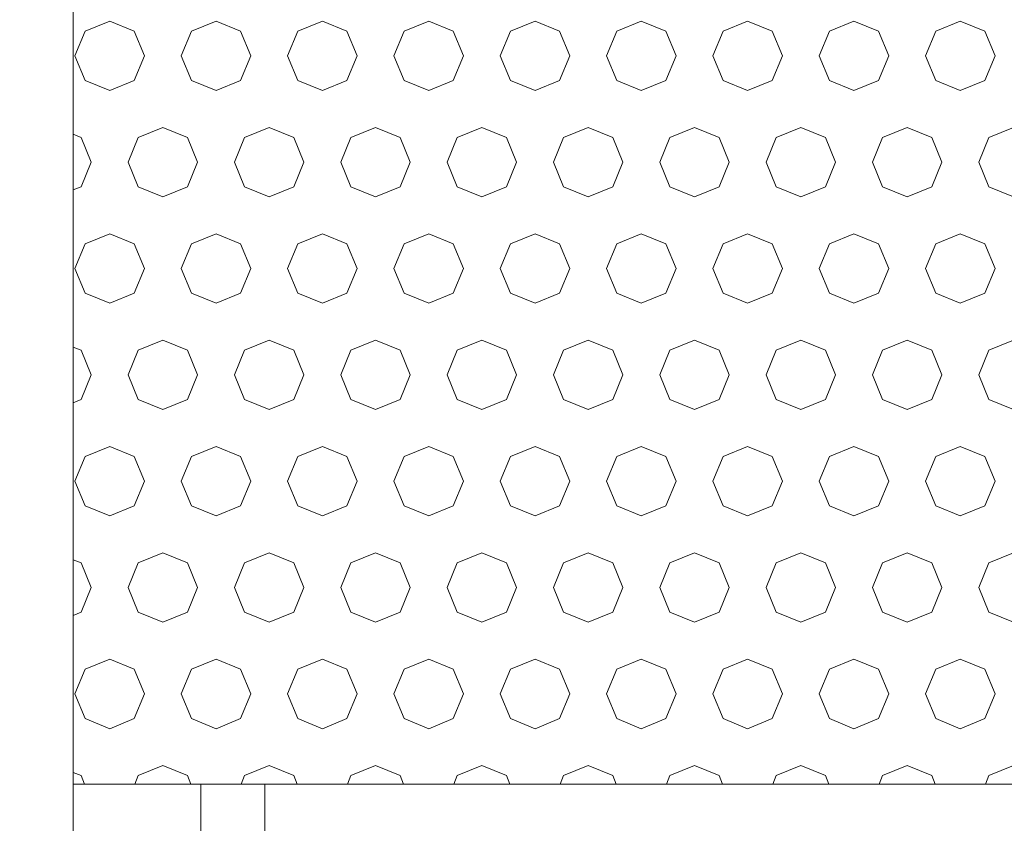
# Model space of a CAD drawing. Header units: millimetres. Extents: x 52659 to 1698020, y -10054 to 104697.
# Tile 33 of 256: x 150717 to 151180, y 13980 to 14357. Entities that reach past the tile are written whole.
import ezdxf

# ---------------------------------------------------------------- set-up
doc = ezdxf.new("R2010")
doc.units = ezdxf.units.MM
doc.header["$MEASUREMENT"] = 0
for name, color, linetype in [('02-04 BRISES SOLEIL FONCEES', 7, 'Continuous'), ('02-04 Mur.Construction', 7, 'Continuous'), ('05-02 Cotation 200ème 100ème.Cotations', 7, 'Continuous'), ('Fenêtres ARCHICAD', 7, 'Continuous')]:
    doc.layers.add(name, color=color, linetype=linetype)
doc.styles.add('STYLE_GENERE_3', font='ARIALN.TTF')
doc.dimstyles.new('STYLE_GENERE__2', dxfattribs={"dimtxt": 200, "dimasz": 95, "dimexe": 0.18, "dimexo": 100, "dimgap": 0, "dimtad": 0, "dimlfac": 0.001, "dimzin": 0, "dimdsep": 46, "dimtxsty": 'STYLE_GENERE_3', "dimblk": 'ARROWHEAD_6', "dimblk1": 'ARROWHEAD_6', "dimblk2": 'ARROWHEAD_6', "dimcen": 0.09, "dimclrd": 7, "dimclre": 7, "dimclrt": 7, "dimazin": 0, "dimtfac": 1, "dimtdec": 4, "dimtmove": 0, "dimatfit": 3, "dimfxl": 1, "dimtolj": 1, "dimtzin": 0, "dimarcsym": 0})

# ---------------------------------------------------------------- blocks, each defined once
blk = doc.blocks.new('Élément de coupe_205_1', base_point=(131932.67, 5158.07))
at = {"layer": '02-04 Mur.Construction', "color": 7, "linetype": 'Continuous', "lineweight": 9}
blk.add_line((150742.7, 13145.96), (150742.7, 14408.07), dxfattribs=at)
blk = doc.blocks.new('Élément de coupe_232_1', base_point=(131932.67, 5158.07))
at = {"layer": 'Fenêtres ARCHICAD', "color": 7, "linetype": 'Continuous', "lineweight": 5}
for p, q in [((150802.7, 13998.03), (150802.7, 13238.07)), ((150832.7, 13268.07), (150832.7, 13998.03))]:
    blk.add_line(p, q, dxfattribs=at)
blk = doc.blocks.new('*X308', base_point=(131932.67, 5158.07))
at = {"layer": '02-04 BRISES SOLEIL FONCEES', "color": 7, "linetype": 'Continuous', "lineweight": 5}
for p, q in [((150759.81, 14356.81), (150748.25, 14352.02)), ((150771.38, 14352.02), (150759.81, 14356.81)), ((150809.81, 14356.81), (150798.25, 14352.02)), ((150821.38, 14352.02), (150809.81, 14356.81)), ((150859.81, 14356.81), (150848.25, 14352.02)), ((150871.38, 14352.02), (150859.81, 14356.81)), ((150909.81, 14356.81), (150898.25, 14352.02)), ((150921.38, 14352.02), (150909.81, 14356.81)), ((150959.81, 14356.81), (150948.25, 14352.02)), ((150971.38, 14352.02), (150959.81, 14356.81)), ((151009.81, 14356.81), (150998.25, 14352.02)), ((151021.38, 14352.02), (151009.81, 14356.81)), ((151059.81, 14356.81), (151048.25, 14352.02)), ((151071.38, 14352.02), (151059.81, 14356.81)), ((151109.81, 14356.81), (151098.25, 14352.02)), ((151121.38, 14352.02), (151109.81, 14356.81)), ((151159.81, 14356.81), (151148.25, 14352.02)), ((151171.38, 14352.02), (151159.81, 14356.81)), ((150748.25, 14352.02), (150743.46, 14340.46)), ((150776.17, 14340.46), (150771.38, 14352.02)), ((150798.25, 14352.02), (150793.46, 14340.46)), ((150826.17, 14340.46), (150821.38, 14352.02)), ((150848.25, 14352.02), (150843.46, 14340.46)), ((150876.17, 14340.46), (150871.38, 14352.02)), ((150898.25, 14352.02), (150893.46, 14340.46)), ((150926.17, 14340.46), (150921.38, 14352.02)), ((150948.25, 14352.02), (150943.46, 14340.46)), ((150976.17, 14340.46), (150971.38, 14352.02)), ((150998.25, 14352.02), (150993.46, 14340.46)), ((151026.17, 14340.46), (151021.38, 14352.02)), ((151048.25, 14352.02), (151043.46, 14340.46)), ((151076.17, 14340.46), (151071.38, 14352.02)), ((151098.25, 14352.02), (151093.46, 14340.46)), ((151126.17, 14340.46), (151121.38, 14352.02)), ((151148.25, 14352.02), (151143.46, 14340.46)), ((151176.17, 14340.46), (151171.38, 14352.02)), ((150743.46, 14340.46), (150748.25, 14328.89)), ((150771.38, 14328.89), (150776.17, 14340.46)), ((150793.46, 14340.46), (150798.25, 14328.89)), ((150821.38, 14328.89), (150826.17, 14340.46)), ((150843.46, 14340.46), (150848.25, 14328.89)), ((150871.38, 14328.89), (150876.17, 14340.46)), ((150893.46, 14340.46), (150898.25, 14328.89)), ((150921.38, 14328.89), (150926.17, 14340.46)), ((150943.46, 14340.46), (150948.25, 14328.89)), ((150971.38, 14328.89), (150976.17, 14340.46)), ((150993.46, 14340.46), (150998.25, 14328.89)), ((151021.38, 14328.89), (151026.17, 14340.46)), ((151043.46, 14340.46), (151048.25, 14328.89)), ((151071.38, 14328.89), (151076.17, 14340.46)), ((151093.46, 14340.46), (151098.25, 14328.89)), ((151121.38, 14328.89), (151126.17, 14340.46)), ((151143.46, 14340.46), (151148.25, 14328.89)), ((151171.38, 14328.89), (151176.17, 14340.46)), ((150748.25, 14328.89), (150759.81, 14324.1)), ((150759.81, 14324.1), (150771.38, 14328.89)), ((150798.25, 14328.89), (150809.81, 14324.1)), ((150809.81, 14324.1), (150821.38, 14328.89)), ((150848.25, 14328.89), (150859.81, 14324.1)), ((150859.81, 14324.1), (150871.38, 14328.89)), ((150898.25, 14328.89), (150909.81, 14324.1)), ((150909.81, 14324.1), (150921.38, 14328.89)), ((150948.25, 14328.89), (150959.81, 14324.1)), ((150959.81, 14324.1), (150971.38, 14328.89)), ((150998.25, 14328.89), (151009.81, 14324.1)), ((151009.81, 14324.1), (151021.38, 14328.89)), ((151048.25, 14328.89), (151059.81, 14324.1)), ((151059.81, 14324.1), (151071.38, 14328.89)), ((151098.25, 14328.89), (151109.81, 14324.1)), ((151109.81, 14324.1), (151121.38, 14328.89)), ((151148.25, 14328.89), (151159.81, 14324.1)), ((151159.81, 14324.1), (151171.38, 14328.89)), ((150784.81, 14306.81), (150773.25, 14302.02)), ((150796.38, 14302.02), (150784.81, 14306.81)), ((150834.81, 14306.81), (150823.25, 14302.02)), ((150846.38, 14302.02), (150834.81, 14306.81)), ((150884.81, 14306.81), (150873.25, 14302.02)), ((150896.38, 14302.02), (150884.81, 14306.81)), ((150934.81, 14306.81), (150923.25, 14302.02)), ((150946.38, 14302.02), (150934.81, 14306.81)), ((150984.81, 14306.81), (150973.25, 14302.02)), ((150996.38, 14302.02), (150984.81, 14306.81)), ((151034.81, 14306.81), (151023.25, 14302.02)), ((151046.38, 14302.02), (151034.81, 14306.81)), ((151084.81, 14306.81), (151073.25, 14302.02)), ((151096.38, 14302.02), (151084.81, 14306.81)), ((151134.81, 14306.81), (151123.25, 14302.02)), ((151146.38, 14302.02), (151134.81, 14306.81)), ((151184.81, 14306.81), (151173.25, 14302.02)), ((150746.38, 14302.02), (150742.7, 14303.54)), ((150751.17, 14290.46), (150746.38, 14302.02)), ((150773.25, 14302.02), (150768.46, 14290.46)), ((150801.17, 14290.46), (150796.38, 14302.02)), ((150823.25, 14302.02), (150818.46, 14290.46)), ((150851.17, 14290.46), (150846.38, 14302.02)), ((150873.25, 14302.02), (150868.46, 14290.46)), ((150901.17, 14290.46), (150896.38, 14302.02)), ((150923.25, 14302.02), (150918.46, 14290.46)), ((150951.17, 14290.46), (150946.38, 14302.02)), ((150973.25, 14302.02), (150968.46, 14290.46)), ((151001.17, 14290.46), (150996.38, 14302.02)), ((151023.25, 14302.02), (151018.46, 14290.46)), ((151051.17, 14290.46), (151046.38, 14302.02)), ((151073.25, 14302.02), (151068.46, 14290.46)), ((151101.17, 14290.46), (151096.38, 14302.02)), ((151123.25, 14302.02), (151118.46, 14290.46)), ((151151.17, 14290.46), (151146.38, 14302.02)), ((151173.25, 14302.02), (151168.46, 14290.46)), ((150746.38, 14278.89), (150751.17, 14290.46)), ((150768.46, 14290.46), (150773.25, 14278.89)), ((150796.38, 14278.89), (150801.17, 14290.46)), ((150818.46, 14290.46), (150823.25, 14278.89)), ((150846.38, 14278.89), (150851.17, 14290.46)), ((150868.46, 14290.46), (150873.25, 14278.89)), ((150896.38, 14278.89), (150901.17, 14290.46)), ((150918.46, 14290.46), (150923.25, 14278.89)), ((150946.38, 14278.89), (150951.17, 14290.46)), ((150968.46, 14290.46), (150973.25, 14278.89)), ((150996.38, 14278.89), (151001.17, 14290.46)), ((151018.46, 14290.46), (151023.25, 14278.89)), ((151046.38, 14278.89), (151051.17, 14290.46)), ((151068.46, 14290.46), (151073.25, 14278.89)), ((151096.38, 14278.89), (151101.17, 14290.46)), ((151118.46, 14290.46), (151123.25, 14278.89)), ((151146.38, 14278.89), (151151.17, 14290.46)), ((151168.46, 14290.46), (151173.25, 14278.89)), ((150742.7, 14277.37), (150746.38, 14278.89)), ((150773.25, 14278.89), (150784.81, 14274.1)), ((150784.81, 14274.1), (150796.38, 14278.89)), ((150823.25, 14278.89), (150834.81, 14274.1)), ((150834.81, 14274.1), (150846.38, 14278.89)), ((150873.25, 14278.89), (150884.81, 14274.1)), ((150884.81, 14274.1), (150896.38, 14278.89)), ((150923.25, 14278.89), (150934.81, 14274.1)), ((150934.81, 14274.1), (150946.38, 14278.89)), ((150973.25, 14278.89), (150984.81, 14274.1)), ((150984.81, 14274.1), (150996.38, 14278.89)), ((151023.25, 14278.89), (151034.81, 14274.1)), ((151034.81, 14274.1), (151046.38, 14278.89)), ((151073.25, 14278.89), (151084.81, 14274.1)), ((151084.81, 14274.1), (151096.38, 14278.89)), ((151123.25, 14278.89), (151134.81, 14274.1)), ((151134.81, 14274.1), (151146.38, 14278.89)), ((151173.25, 14278.89), (151184.81, 14274.1)), ((150759.81, 14256.81), (150748.25, 14252.02)), ((150771.38, 14252.02), (150759.81, 14256.81)), ((150809.81, 14256.81), (150798.25, 14252.02)), ((150821.38, 14252.02), (150809.81, 14256.81)), ((150859.81, 14256.81), (150848.25, 14252.02)), ((150871.38, 14252.02), (150859.81, 14256.81)), ((150909.81, 14256.81), (150898.25, 14252.02)), ((150921.38, 14252.02), (150909.81, 14256.81)), ((150959.81, 14256.81), (150948.25, 14252.02)), ((150971.38, 14252.02), (150959.81, 14256.81)), ((151009.81, 14256.81), (150998.25, 14252.02)), ((151021.38, 14252.02), (151009.81, 14256.81)), ((151059.81, 14256.81), (151048.25, 14252.02)), ((151071.38, 14252.02), (151059.81, 14256.81)), ((151109.81, 14256.81), (151098.25, 14252.02)), ((151121.38, 14252.02), (151109.81, 14256.81)), ((151159.81, 14256.81), (151148.25, 14252.02)), ((151171.38, 14252.02), (151159.81, 14256.81)), ((150748.25, 14252.02), (150743.46, 14240.46)), ((150776.17, 14240.46), (150771.38, 14252.02)), ((150798.25, 14252.02), (150793.46, 14240.46)), ((150826.17, 14240.46), (150821.38, 14252.02)), ((150848.25, 14252.02), (150843.46, 14240.46)), ((150876.17, 14240.46), (150871.38, 14252.02)), ((150898.25, 14252.02), (150893.46, 14240.46)), ((150926.17, 14240.46), (150921.38, 14252.02)), ((150948.25, 14252.02), (150943.46, 14240.46)), ((150976.17, 14240.46), (150971.38, 14252.02)), ((150998.25, 14252.02), (150993.46, 14240.46)), ((151026.17, 14240.46), (151021.38, 14252.02)), ((151048.25, 14252.02), (151043.46, 14240.46)), ((151076.17, 14240.46), (151071.38, 14252.02)), ((151098.25, 14252.02), (151093.46, 14240.46)), ((151126.17, 14240.46), (151121.38, 14252.02)), ((151148.25, 14252.02), (151143.46, 14240.46)), ((151176.17, 14240.46), (151171.38, 14252.02)), ((150743.46, 14240.46), (150748.25, 14228.89)), ((150771.38, 14228.89), (150776.17, 14240.46)), ((150793.46, 14240.46), (150798.25, 14228.89)), ((150821.38, 14228.89), (150826.17, 14240.46)), ((150843.46, 14240.46), (150848.25, 14228.89)), ((150871.38, 14228.89), (150876.17, 14240.46)), ((150893.46, 14240.46), (150898.25, 14228.89)), ((150921.38, 14228.89), (150926.17, 14240.46)), ((150943.46, 14240.46), (150948.25, 14228.89)), ((150971.38, 14228.89), (150976.17, 14240.46)), ((150993.46, 14240.46), (150998.25, 14228.89)), ((151021.38, 14228.89), (151026.17, 14240.46)), ((151043.46, 14240.46), (151048.25, 14228.89)), ((151071.38, 14228.89), (151076.17, 14240.46)), ((151093.46, 14240.46), (151098.25, 14228.89)), ((151121.38, 14228.89), (151126.17, 14240.46)), ((151143.46, 14240.46), (151148.25, 14228.89)), ((151171.38, 14228.89), (151176.17, 14240.46)), ((150748.25, 14228.89), (150759.81, 14224.1)), ((150759.81, 14224.1), (150771.38, 14228.89)), ((150798.25, 14228.89), (150809.81, 14224.1)), ((150809.81, 14224.1), (150821.38, 14228.89)), ((150848.25, 14228.89), (150859.81, 14224.1)), ((150859.81, 14224.1), (150871.38, 14228.89)), ((150898.25, 14228.89), (150909.81, 14224.1)), ((150909.81, 14224.1), (150921.38, 14228.89)), ((150948.25, 14228.89), (150959.81, 14224.1)), ((150959.81, 14224.1), (150971.38, 14228.89)), ((150998.25, 14228.89), (151009.81, 14224.1)), ((151009.81, 14224.1), (151021.38, 14228.89)), ((151048.25, 14228.89), (151059.81, 14224.1)), ((151059.81, 14224.1), (151071.38, 14228.89)), ((151098.25, 14228.89), (151109.81, 14224.1)), ((151109.81, 14224.1), (151121.38, 14228.89)), ((151148.25, 14228.89), (151159.81, 14224.1)), ((151159.81, 14224.1), (151171.38, 14228.89)), ((150784.81, 14206.81), (150773.25, 14202.02)), ((150796.38, 14202.02), (150784.81, 14206.81)), ((150834.81, 14206.81), (150823.25, 14202.02)), ((150846.38, 14202.02), (150834.81, 14206.81)), ((150884.81, 14206.81), (150873.25, 14202.02)), ((150896.38, 14202.02), (150884.81, 14206.81)), ((150934.81, 14206.81), (150923.25, 14202.02)), ((150946.38, 14202.02), (150934.81, 14206.81)), ((150984.81, 14206.81), (150973.25, 14202.02)), ((150996.38, 14202.02), (150984.81, 14206.81)), ((151034.81, 14206.81), (151023.25, 14202.02)), ((151046.38, 14202.02), (151034.81, 14206.81)), ((151084.81, 14206.81), (151073.25, 14202.02)), ((151096.38, 14202.02), (151084.81, 14206.81)), ((151134.81, 14206.81), (151123.25, 14202.02)), ((151146.38, 14202.02), (151134.81, 14206.81)), ((151184.81, 14206.81), (151173.25, 14202.02)), ((150746.38, 14202.02), (150742.7, 14203.54)), ((150751.17, 14190.46), (150746.38, 14202.02)), ((150773.25, 14202.02), (150768.46, 14190.46)), ((150801.17, 14190.46), (150796.38, 14202.02)), ((150823.25, 14202.02), (150818.46, 14190.46)), ((150851.17, 14190.46), (150846.38, 14202.02)), ((150873.25, 14202.02), (150868.46, 14190.46)), ((150901.17, 14190.46), (150896.38, 14202.02)), ((150923.25, 14202.02), (150918.46, 14190.46)), ((150951.17, 14190.46), (150946.38, 14202.02)), ((150973.25, 14202.02), (150968.46, 14190.46)), ((151001.17, 14190.46), (150996.38, 14202.02)), ((151023.25, 14202.02), (151018.46, 14190.46)), ((151051.17, 14190.46), (151046.38, 14202.02)), ((151073.25, 14202.02), (151068.46, 14190.46)), ((151101.17, 14190.46), (151096.38, 14202.02)), ((151123.25, 14202.02), (151118.46, 14190.46)), ((151151.17, 14190.46), (151146.38, 14202.02)), ((151173.25, 14202.02), (151168.46, 14190.46)), ((150746.38, 14178.89), (150751.17, 14190.46)), ((150768.46, 14190.46), (150773.25, 14178.89)), ((150796.38, 14178.89), (150801.17, 14190.46)), ((150818.46, 14190.46), (150823.25, 14178.89)), ((150846.38, 14178.89), (150851.17, 14190.46)), ((150868.46, 14190.46), (150873.25, 14178.89)), ((150896.38, 14178.89), (150901.17, 14190.46)), ((150918.46, 14190.46), (150923.25, 14178.89)), ((150946.38, 14178.89), (150951.17, 14190.46)), ((150968.46, 14190.46), (150973.25, 14178.89)), ((150996.38, 14178.89), (151001.17, 14190.46)), ((151018.46, 14190.46), (151023.25, 14178.89)), ((151046.38, 14178.89), (151051.17, 14190.46)), ((151068.46, 14190.46), (151073.25, 14178.89)), ((151096.38, 14178.89), (151101.17, 14190.46)), ((151118.46, 14190.46), (151123.25, 14178.89)), ((151146.38, 14178.89), (151151.17, 14190.46)), ((151168.46, 14190.46), (151173.25, 14178.89)), ((150742.7, 14177.37), (150746.38, 14178.89)), ((150773.25, 14178.89), (150784.81, 14174.1)), ((150784.81, 14174.1), (150796.38, 14178.89)), ((150823.25, 14178.89), (150834.81, 14174.1)), ((150834.81, 14174.1), (150846.38, 14178.89)), ((150873.25, 14178.89), (150884.81, 14174.1)), ((150884.81, 14174.1), (150896.38, 14178.89)), ((150923.25, 14178.89), (150934.81, 14174.1)), ((150934.81, 14174.1), (150946.38, 14178.89)), ((150973.25, 14178.89), (150984.81, 14174.1)), ((150984.81, 14174.1), (150996.38, 14178.89)), ((151023.25, 14178.89), (151034.81, 14174.1)), ((151034.81, 14174.1), (151046.38, 14178.89)), ((151073.25, 14178.89), (151084.81, 14174.1)), ((151084.81, 14174.1), (151096.38, 14178.89)), ((151123.25, 14178.89), (151134.81, 14174.1)), ((151134.81, 14174.1), (151146.38, 14178.89)), ((151173.25, 14178.89), (151184.81, 14174.1)), ((150759.81, 14156.81), (150748.25, 14152.02)), ((150771.38, 14152.02), (150759.81, 14156.81)), ((150809.81, 14156.81), (150798.25, 14152.02)), ((150821.38, 14152.02), (150809.81, 14156.81)), ((150859.81, 14156.81), (150848.25, 14152.02)), ((150871.38, 14152.02), (150859.81, 14156.81)), ((150909.81, 14156.81), (150898.25, 14152.02)), ((150921.38, 14152.02), (150909.81, 14156.81)), ((150959.81, 14156.81), (150948.25, 14152.02)), ((150971.38, 14152.02), (150959.81, 14156.81)), ((151009.81, 14156.81), (150998.25, 14152.02)), ((151021.38, 14152.02), (151009.81, 14156.81)), ((151059.81, 14156.81), (151048.25, 14152.02)), ((151071.38, 14152.02), (151059.81, 14156.81)), ((151109.81, 14156.81), (151098.25, 14152.02)), ((151121.38, 14152.02), (151109.81, 14156.81)), ((151159.81, 14156.81), (151148.25, 14152.02)), ((151171.38, 14152.02), (151159.81, 14156.81)), ((150748.25, 14152.02), (150743.46, 14140.46)), ((150776.17, 14140.46), (150771.38, 14152.02)), ((150798.25, 14152.02), (150793.46, 14140.46)), ((150826.17, 14140.46), (150821.38, 14152.02)), ((150848.25, 14152.02), (150843.46, 14140.46)), ((150876.17, 14140.46), (150871.38, 14152.02)), ((150898.25, 14152.02), (150893.46, 14140.46)), ((150926.17, 14140.46), (150921.38, 14152.02)), ((150948.25, 14152.02), (150943.46, 14140.46)), ((150976.17, 14140.46), (150971.38, 14152.02)), ((150998.25, 14152.02), (150993.46, 14140.46)), ((151026.17, 14140.46), (151021.38, 14152.02)), ((151048.25, 14152.02), (151043.46, 14140.46)), ((151076.17, 14140.46), (151071.38, 14152.02)), ((151098.25, 14152.02), (151093.46, 14140.46)), ((151126.17, 14140.46), (151121.38, 14152.02)), ((151148.25, 14152.02), (151143.46, 14140.46)), ((151176.17, 14140.46), (151171.38, 14152.02)), ((150743.46, 14140.46), (150748.25, 14128.89)), ((150771.38, 14128.89), (150776.17, 14140.46)), ((150793.46, 14140.46), (150798.25, 14128.89)), ((150821.38, 14128.89), (150826.17, 14140.46)), ((150843.46, 14140.46), (150848.25, 14128.89)), ((150871.38, 14128.89), (150876.17, 14140.46)), ((150893.46, 14140.46), (150898.25, 14128.89)), ((150921.38, 14128.89), (150926.17, 14140.46)), ((150943.46, 14140.46), (150948.25, 14128.89)), ((150971.38, 14128.89), (150976.17, 14140.46)), ((150993.46, 14140.46), (150998.25, 14128.89)), ((151021.38, 14128.89), (151026.17, 14140.46)), ((151043.46, 14140.46), (151048.25, 14128.89)), ((151071.38, 14128.89), (151076.17, 14140.46)), ((151093.46, 14140.46), (151098.25, 14128.89)), ((151121.38, 14128.89), (151126.17, 14140.46)), ((151143.46, 14140.46), (151148.25, 14128.89)), ((151171.38, 14128.89), (151176.17, 14140.46)), ((150748.25, 14128.89), (150759.81, 14124.1)), ((150759.81, 14124.1), (150771.38, 14128.89)), ((150798.25, 14128.89), (150809.81, 14124.1)), ((150809.81, 14124.1), (150821.38, 14128.89)), ((150848.25, 14128.89), (150859.81, 14124.1)), ((150859.81, 14124.1), (150871.38, 14128.89)), ((150898.25, 14128.89), (150909.81, 14124.1)), ((150909.81, 14124.1), (150921.38, 14128.89)), ((150948.25, 14128.89), (150959.81, 14124.1)), ((150959.81, 14124.1), (150971.38, 14128.89)), ((150998.25, 14128.89), (151009.81, 14124.1)), ((151009.81, 14124.1), (151021.38, 14128.89)), ((151048.25, 14128.89), (151059.81, 14124.1)), ((151059.81, 14124.1), (151071.38, 14128.89)), ((151098.25, 14128.89), (151109.81, 14124.1)), ((151109.81, 14124.1), (151121.38, 14128.89)), ((151148.25, 14128.89), (151159.81, 14124.1)), ((151159.81, 14124.1), (151171.38, 14128.89)), ((150746.38, 14102.02), (150742.7, 14103.54)), ((150784.81, 14106.81), (150773.25, 14102.02)), ((150796.38, 14102.02), (150784.81, 14106.81)), ((150834.81, 14106.81), (150823.25, 14102.02)), ((150846.38, 14102.02), (150834.81, 14106.81)), ((150884.81, 14106.81), (150873.25, 14102.02)), ((150896.38, 14102.02), (150884.81, 14106.81)), ((150934.81, 14106.81), (150923.25, 14102.02)), ((150946.38, 14102.02), (150934.81, 14106.81)), ((150984.81, 14106.81), (150973.25, 14102.02)), ((150996.38, 14102.02), (150984.81, 14106.81)), ((151034.81, 14106.81), (151023.25, 14102.02)), ((151046.38, 14102.02), (151034.81, 14106.81)), ((151084.81, 14106.81), (151073.25, 14102.02)), ((151096.38, 14102.02), (151084.81, 14106.81)), ((151134.81, 14106.81), (151123.25, 14102.02)), ((151146.38, 14102.02), (151134.81, 14106.81)), ((151184.81, 14106.81), (151173.25, 14102.02)), ((150751.17, 14090.46), (150746.38, 14102.02)), ((150773.25, 14102.02), (150768.46, 14090.46)), ((150801.17, 14090.46), (150796.38, 14102.02)), ((150823.25, 14102.02), (150818.46, 14090.46)), ((150851.17, 14090.46), (150846.38, 14102.02)), ((150873.25, 14102.02), (150868.46, 14090.46)), ((150901.17, 14090.46), (150896.38, 14102.02)), ((150923.25, 14102.02), (150918.46, 14090.46)), ((150951.17, 14090.46), (150946.38, 14102.02)), ((150973.25, 14102.02), (150968.46, 14090.46)), ((151001.17, 14090.46), (150996.38, 14102.02)), ((151023.25, 14102.02), (151018.46, 14090.46)), ((151051.17, 14090.46), (151046.38, 14102.02)), ((151073.25, 14102.02), (151068.46, 14090.46)), ((151101.17, 14090.46), (151096.38, 14102.02)), ((151123.25, 14102.02), (151118.46, 14090.46)), ((151151.17, 14090.46), (151146.38, 14102.02)), ((151173.25, 14102.02), (151168.46, 14090.46)), ((150746.38, 14078.89), (150751.17, 14090.46)), ((150768.46, 14090.46), (150773.25, 14078.89)), ((150796.38, 14078.89), (150801.17, 14090.46)), ((150818.46, 14090.46), (150823.25, 14078.89)), ((150846.38, 14078.89), (150851.17, 14090.46)), ((150868.46, 14090.46), (150873.25, 14078.89)), ((150896.38, 14078.89), (150901.17, 14090.46)), ((150918.46, 14090.46), (150923.25, 14078.89)), ((150946.38, 14078.89), (150951.17, 14090.46)), ((150968.46, 14090.46), (150973.25, 14078.89)), ((150996.38, 14078.89), (151001.17, 14090.46)), ((151018.46, 14090.46), (151023.25, 14078.89)), ((151046.38, 14078.89), (151051.17, 14090.46)), ((151068.46, 14090.46), (151073.25, 14078.89)), ((151096.38, 14078.89), (151101.17, 14090.46)), ((151118.46, 14090.46), (151123.25, 14078.89)), ((151146.38, 14078.89), (151151.17, 14090.46)), ((151168.46, 14090.46), (151173.25, 14078.89)), ((150742.7, 14077.37), (150746.38, 14078.89)), ((150773.25, 14078.89), (150784.81, 14074.1)), ((150784.81, 14074.1), (150796.38, 14078.89)), ((150823.25, 14078.89), (150834.81, 14074.1)), ((150834.81, 14074.1), (150846.38, 14078.89)), ((150873.25, 14078.89), (150884.81, 14074.1)), ((150884.81, 14074.1), (150896.38, 14078.89)), ((150923.25, 14078.89), (150934.81, 14074.1)), ((150934.81, 14074.1), (150946.38, 14078.89)), ((150973.25, 14078.89), (150984.81, 14074.1)), ((150984.81, 14074.1), (150996.38, 14078.89)), ((151023.25, 14078.89), (151034.81, 14074.1)), ((151034.81, 14074.1), (151046.38, 14078.89)), ((151073.25, 14078.89), (151084.81, 14074.1)), ((151084.81, 14074.1), (151096.38, 14078.89)), ((151123.25, 14078.89), (151134.81, 14074.1)), ((151134.81, 14074.1), (151146.38, 14078.89)), ((151173.25, 14078.89), (151184.81, 14074.1)), ((150759.81, 14056.81), (150748.25, 14052.02)), ((150771.38, 14052.02), (150759.81, 14056.81)), ((150809.81, 14056.81), (150798.25, 14052.02)), ((150821.38, 14052.02), (150809.81, 14056.81)), ((150859.81, 14056.81), (150848.25, 14052.02)), ((150871.38, 14052.02), (150859.81, 14056.81)), ((150909.81, 14056.81), (150898.25, 14052.02)), ((150921.38, 14052.02), (150909.81, 14056.81)), ((150959.81, 14056.81), (150948.25, 14052.02)), ((150971.38, 14052.02), (150959.81, 14056.81)), ((151009.81, 14056.81), (150998.25, 14052.02)), ((151021.38, 14052.02), (151009.81, 14056.81)), ((151059.81, 14056.81), (151048.25, 14052.02)), ((151071.38, 14052.02), (151059.81, 14056.81)), ((151109.81, 14056.81), (151098.25, 14052.02)), ((151121.38, 14052.02), (151109.81, 14056.81)), ((151159.81, 14056.81), (151148.25, 14052.02)), ((151171.38, 14052.02), (151159.81, 14056.81)), ((150748.25, 14052.02), (150743.46, 14040.46)), ((150776.17, 14040.46), (150771.38, 14052.02)), ((150798.25, 14052.02), (150793.46, 14040.46)), ((150826.17, 14040.46), (150821.38, 14052.02)), ((150848.25, 14052.02), (150843.46, 14040.46)), ((150876.17, 14040.46), (150871.38, 14052.02)), ((150898.25, 14052.02), (150893.46, 14040.46)), ((150926.17, 14040.46), (150921.38, 14052.02)), ((150948.25, 14052.02), (150943.46, 14040.46)), ((150976.17, 14040.46), (150971.38, 14052.02)), ((150998.25, 14052.02), (150993.46, 14040.46)), ((151026.17, 14040.46), (151021.38, 14052.02)), ((151048.25, 14052.02), (151043.46, 14040.46)), ((151076.17, 14040.46), (151071.38, 14052.02)), ((151098.25, 14052.02), (151093.46, 14040.46)), ((151126.17, 14040.46), (151121.38, 14052.02)), ((151148.25, 14052.02), (151143.46, 14040.46)), ((151176.17, 14040.46), (151171.38, 14052.02)), ((150743.46, 14040.46), (150748.25, 14028.89)), ((150771.38, 14028.89), (150776.17, 14040.46)), ((150793.46, 14040.46), (150798.25, 14028.89)), ((150821.38, 14028.89), (150826.17, 14040.46)), ((150843.46, 14040.46), (150848.25, 14028.89)), ((150871.38, 14028.89), (150876.17, 14040.46)), ((150893.46, 14040.46), (150898.25, 14028.89)), ((150921.38, 14028.89), (150926.17, 14040.46)), ((150943.46, 14040.46), (150948.25, 14028.89)), ((150971.38, 14028.89), (150976.17, 14040.46)), ((150993.46, 14040.46), (150998.25, 14028.89)), ((151021.38, 14028.89), (151026.17, 14040.46)), ((151043.46, 14040.46), (151048.25, 14028.89)), ((151071.38, 14028.89), (151076.17, 14040.46)), ((151093.46, 14040.46), (151098.25, 14028.89)), ((151121.38, 14028.89), (151126.17, 14040.46)), ((151143.46, 14040.46), (151148.25, 14028.89)), ((151171.38, 14028.89), (151176.17, 14040.46)), ((150748.25, 14028.89), (150759.81, 14024.1)), ((150759.81, 14024.1), (150771.38, 14028.89)), ((150798.25, 14028.89), (150809.81, 14024.1)), ((150809.81, 14024.1), (150821.38, 14028.89)), ((150848.25, 14028.89), (150859.81, 14024.1)), ((150859.81, 14024.1), (150871.38, 14028.89)), ((150898.25, 14028.89), (150909.81, 14024.1)), ((150909.81, 14024.1), (150921.38, 14028.89)), ((150948.25, 14028.89), (150959.81, 14024.1)), ((150959.81, 14024.1), (150971.38, 14028.89)), ((150998.25, 14028.89), (151009.81, 14024.1)), ((151009.81, 14024.1), (151021.38, 14028.89)), ((151048.25, 14028.89), (151059.81, 14024.1)), ((151059.81, 14024.1), (151071.38, 14028.89)), ((151098.25, 14028.89), (151109.81, 14024.1)), ((151109.81, 14024.1), (151121.38, 14028.89)), ((151148.25, 14028.89), (151159.81, 14024.1)), ((151159.81, 14024.1), (151171.38, 14028.89)), ((150784.81, 14006.81), (150773.25, 14002.02)), ((150796.38, 14002.02), (150784.81, 14006.81)), ((150834.81, 14006.81), (150823.25, 14002.02)), ((150846.38, 14002.02), (150834.81, 14006.81)), ((150884.81, 14006.81), (150873.25, 14002.02)), ((150896.38, 14002.02), (150884.81, 14006.81)), ((150934.81, 14006.81), (150923.25, 14002.02)), ((150946.38, 14002.02), (150934.81, 14006.81)), ((150984.81, 14006.81), (150973.25, 14002.02)), ((150996.38, 14002.02), (150984.81, 14006.81)), ((151034.81, 14006.81), (151023.25, 14002.02)), ((151046.38, 14002.02), (151034.81, 14006.81)), ((151084.81, 14006.81), (151073.25, 14002.02)), ((151096.38, 14002.02), (151084.81, 14006.81)), ((151134.81, 14006.81), (151123.25, 14002.02)), ((151146.38, 14002.02), (151134.81, 14006.81)), ((151184.81, 14006.81), (151173.25, 14002.02)), ((150746.38, 14002.02), (150742.7, 14003.54)), ((150748.03, 13998.03), (150746.38, 14002.02)), ((150773.25, 14002.02), (150771.6, 13998.03)), ((150798.03, 13998.03), (150796.38, 14002.02)), ((150823.25, 14002.02), (150821.6, 13998.03)), ((150848.03, 13998.03), (150846.38, 14002.02)), ((150873.25, 14002.02), (150871.6, 13998.03)), ((150898.03, 13998.03), (150896.38, 14002.02)), ((150923.25, 14002.02), (150921.6, 13998.03)), ((150948.03, 13998.03), (150946.38, 14002.02)), ((150973.25, 14002.02), (150971.6, 13998.03)), ((150998.03, 13998.03), (150996.38, 14002.02)), ((151023.25, 14002.02), (151021.6, 13998.03)), ((151048.03, 13998.03), (151046.38, 14002.02)), ((151073.25, 14002.02), (151071.6, 13998.03)), ((151098.03, 13998.03), (151096.38, 14002.02)), ((151123.25, 14002.02), (151121.6, 13998.03)), ((151148.03, 13998.03), (151146.38, 14002.02)), ((151173.25, 14002.02), (151171.6, 13998.03))]:
    blk.add_line(p, q, dxfattribs=at)
blk = doc.blocks.new('Élément de coupe_303_1', base_point=(131932.67, 5158.07))
at = {"layer": '02-04 BRISES SOLEIL FONCEES', "color": 7, "linetype": 'Continuous', "lineweight": 9}
blk.add_line((150742.7, 13998.03), (152500.57, 13998.03), dxfattribs=at)
at = {"layer": '02-04 BRISES SOLEIL FONCEES', "lineweight": 0}
blk.add_blockref('*X308', (131932.67, 5158.07), dxfattribs=at)
blk = doc.blocks.new('*D764', base_point=(131932.67, 5158.07))
at = {"layer": '05-02 Cotation 200ème 100ème.Cotations', "color": 7, "linetype": 'Continuous', "lineweight": 25, "transparency": 16777216}
for p, q in [((135853.9, 14458.07), (135953.9, 14358.07)), ((135853.9, 11412.6), (135953.9, 11312.6))]:
    blk.add_line(p, q, dxfattribs=at)
at = {"layer": '05-02 Cotation 200ème 100ème.Cotations', "color": 7, "linetype": 'Continuous', "lineweight": 13, "transparency": 16777216}
for p, q in [((135997.65, 14408.07), (135810.15, 14408.07)), ((135903.9, 13134.21), (135903.9, 14408.07)), ((135903.9, 11362.6), (135903.9, 12636.46)), ((135997.65, 11362.6), (135810.15, 11362.6))]:
    blk.add_line(p, q, dxfattribs=at)
at = {"layer": '05-02 Cotation 200ème 100ème.Cotations', "color": 7, "lineweight": 9, "transparency": 16777216, "char_height": 200, "attachment_point": 7, "rotation": 90, "style": 'STYLE_GENERE_3'}
for s, insert in [('\\A1;0,40', (135861.04, 14381.77)), ('\\A1;3,05', (136003.9, 12661.33))]:
    blk.add_mtext(s, dxfattribs=dict(at, insert=insert))
blk = doc.blocks.new('ARROWHEAD_6')
at = {"color": 0, "linetype": 'Continuous', "lineweight": 0}
for p, q in [((-0.5, -0.5), (0.5, 0.5)), ((0, 0), (-1, 0))]:
    blk.add_line(p, q, dxfattribs=at)

msp = doc.modelspace()

# ---------------------------------------------------------------- block references
at = {"layer": '02-04 BRISES SOLEIL FONCEES', "lineweight": 0}
msp.add_blockref('Élément de coupe_303_1', (131932.668, 5158.072), dxfattribs=at)
at = {"layer": '02-04 Mur.Construction', "lineweight": 0}
msp.add_blockref('Élément de coupe_205_1', (131932.668, 5158.072), dxfattribs=at)
at = {"layer": 'Fenêtres ARCHICAD', "lineweight": 0}
msp.add_blockref('Élément de coupe_232_1', (131932.668, 5158.072), dxfattribs=at)

# ---------------------------------------------------------------- dimensions: what is measured, and where the dimension line sits
at = {"layer": '05-02 Cotation 200ème 100ème.Cotations', "color": 7, "linetype": 'Continuous', "lineweight": 13}
dim = msp.add_linear_dim(base=(135903.901, 14408.072), p1=(220897.887, 11362.595), p2=(220602.668, 14408.072), angle=90, dimstyle='STYLE_GENERE__2', dxfattribs=at)
dim.commit()
dim.dimension.update_dxf_attribs({"geometry": '*D764', "text_midpoint": (135903.901, 12921.098), "dimtype": 160, "text_rotation": 90})

doc.saveas('drawing.dxf')
